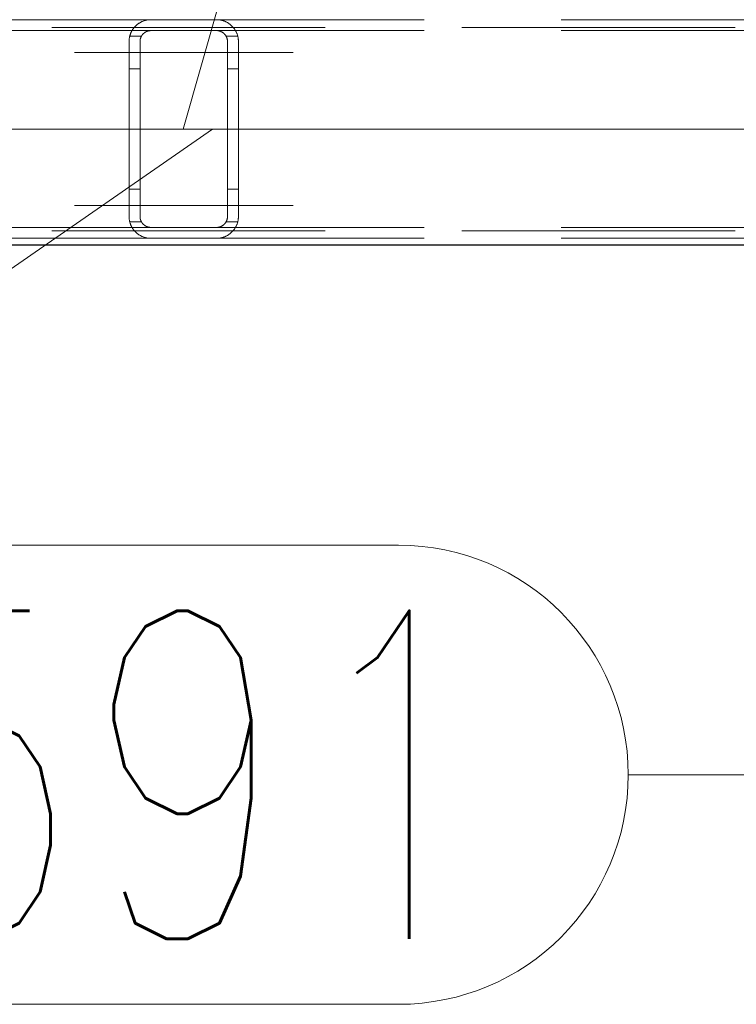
# Model space of a CAD drawing. Header units: millimetres. Extents: x -845 to -83, y 8759 to 9255.
# Tile 82 of 197: x -523 to -516, y 8993 to 9002. Entities that reach past the tile are written whole.
import ezdxf

# ---------------------------------------------------------------- set-up
doc = ezdxf.new("R2010")
doc.units = ezdxf.units.MM
doc.header["$LTSCALE"] = 10
doc.linetypes.add('HIDDEN', pattern=[0.375, 0.25, -0.125])
doc.linetypes.add('MITTE', pattern=[2, 1.25, -0.25, 0.25, -0.25])
for name, color, linetype, lineweight in [('PS_Hidden', 2, 'HIDDEN', 9), ('PS_Mid', 5, 'MITTE', 15), ('PS_Pos', 1, 'Continuous', 15), ('PS_Shape', 161, 'Continuous', 30), ('PS_SOLID', 7, 'Continuous', 30)]:
    doc.layers.add(name, color=color, linetype=linetype, lineweight=lineweight)
doc.styles.add('simplex', font='simplex.shx', dxfattribs={"width": 0.75})

# ---------------------------------------------------------------- blocks, each defined once
blk = doc.blocks.new('*X650')
at = {"layer": 'PS_Hidden', "color": 2, "linetype": 'HIDDEN'}
for p, q in [((-521.5231, 9002.2437), (-530.9231, 9002.2437)), ((-521.5949, 9002.2303), (-521.5895, 9002.2323)), ((-521.5895, 9002.2323), (-521.584, 9002.2342)), ((-521.584, 9002.2342), (-521.5783, 9002.2359)), ((-521.5783, 9002.2359), (-521.5724, 9002.2375)), ((-521.5724, 9002.2375), (-521.566, 9002.239)), ((-521.566, 9002.239), (-521.5593, 9002.2404)), ((-521.5593, 9002.2404), (-521.5523, 9002.2416)), ((-521.5523, 9002.2416), (-521.5451, 9002.2425)), ((-521.5451, 9002.2425), (-521.5377, 9002.2432)), ((-521.5377, 9002.2432), (-521.5303, 9002.2436)), ((-521.5303, 9002.2436), (-521.5231, 9002.2437)), ((-521.5231, 9002.2437), (-520.9231, 9002.2437)), ((-511.5231, 9002.2437), (-520.9231, 9002.2437)), ((-520.9231, 9002.2437), (-520.9157, 9002.2436)), ((-520.9157, 9002.2436), (-520.9083, 9002.2432)), ((-520.9083, 9002.2432), (-520.901, 9002.2425)), ((-520.901, 9002.2425), (-520.8939, 9002.2416)), ((-520.8939, 9002.2416), (-520.887, 9002.2404)), ((-520.887, 9002.2404), (-520.8804, 9002.2391)), ((-520.8804, 9002.2391), (-520.8741, 9002.2376)), ((-520.8741, 9002.2376), (-520.8681, 9002.236)), ((-520.8681, 9002.236), (-520.8624, 9002.2343)), ((-520.8624, 9002.2343), (-520.8572, 9002.2325)), ((-520.8572, 9002.2325), (-520.852, 9002.2307)), ((-638.6807, 9002.1737), (-482.9479, 9002.1737)), ((-521.5231, 9002.1437), (-530.9231, 9002.1437)), ((-521.6996, 9002.1377), (-521.6974, 9002.1417)), ((-521.6974, 9002.1417), (-521.6951, 9002.1457)), ((-521.6951, 9002.1457), (-521.6928, 9002.1495)), ((-521.6928, 9002.1495), (-521.6903, 9002.1534)), ((-521.6903, 9002.1534), (-521.6878, 9002.1571)), ((-521.6878, 9002.1571), (-521.6852, 9002.1608)), ((-521.6852, 9002.1608), (-521.6825, 9002.1645)), ((-521.6825, 9002.1645), (-521.6797, 9002.168)), ((-521.6797, 9002.168), (-521.6769, 9002.1715)), ((-521.6769, 9002.1715), (-521.674, 9002.175)), ((-521.674, 9002.175), (-521.671, 9002.1783)), ((-521.671, 9002.1783), (-521.6679, 9002.1816)), ((-521.6679, 9002.1816), (-521.6648, 9002.1848)), ((-521.6648, 9002.1848), (-521.6616, 9002.188)), ((-521.6616, 9002.188), (-521.6583, 9002.191)), ((-521.6583, 9002.191), (-521.655, 9002.194)), ((-521.655, 9002.194), (-521.6516, 9002.197)), ((-521.6516, 9002.197), (-521.6481, 9002.1998)), ((-521.6481, 9002.1998), (-521.6446, 9002.2026)), ((-521.6446, 9002.2026), (-521.6409, 9002.2053)), ((-521.6409, 9002.2053), (-521.637, 9002.208)), ((-521.637, 9002.208), (-521.633, 9002.2108)), ((-521.633, 9002.2108), (-521.6288, 9002.2134)), ((-521.6288, 9002.2134), (-521.6244, 9002.2161)), ((-521.6244, 9002.2161), (-521.6199, 9002.2187)), ((-521.6199, 9002.2187), (-521.6152, 9002.2212)), ((-521.6152, 9002.2212), (-521.6103, 9002.2236)), ((-521.6103, 9002.2236), (-521.6053, 9002.226)), ((-521.6053, 9002.226), (-521.6002, 9002.2282)), ((-521.6002, 9002.2282), (-521.5949, 9002.2303)), ((-521.5422, 9002.1419), (-521.5453, 9002.1412)), ((-521.5391, 9002.1424), (-521.5422, 9002.1419)), ((-521.536, 9002.1429), (-521.5391, 9002.1424)), ((-521.5328, 9002.1432), (-521.536, 9002.1429)), ((-521.5295, 9002.1435), (-521.5328, 9002.1432)), ((-521.5263, 9002.1437), (-521.5295, 9002.1435)), ((-521.5231, 9002.1437), (-521.5263, 9002.1437)), ((-520.9231, 9002.1437), (-521.5231, 9002.1437)), ((-511.5231, 9002.1437), (-520.9231, 9002.1437)), ((-520.9197, 9002.1437), (-520.9231, 9002.1437)), ((-520.9231, 9002.1437), (-520.9231, 9002.1437)), ((-520.9163, 9002.1435), (-520.9197, 9002.1437)), ((-520.9129, 9002.1432), (-520.9163, 9002.1435)), ((-520.9096, 9002.1428), (-520.9129, 9002.1432)), ((-520.9062, 9002.1423), (-520.9096, 9002.1428)), ((-520.9029, 9002.1417), (-520.9062, 9002.1423)), ((-520.8997, 9002.1409), (-520.9029, 9002.1417)), ((-520.852, 9002.2307), (-520.847, 9002.2287)), ((-520.847, 9002.2287), (-520.842, 9002.2265)), ((-520.842, 9002.2265), (-520.8372, 9002.2243)), ((-520.8372, 9002.2243), (-520.8325, 9002.222)), ((-520.8325, 9002.222), (-520.8279, 9002.2196)), ((-520.8279, 9002.2196), (-520.8234, 9002.217)), ((-520.8234, 9002.217), (-520.819, 9002.2145)), ((-520.819, 9002.2145), (-520.8148, 9002.2118)), ((-520.8148, 9002.2118), (-520.8106, 9002.2091)), ((-520.8106, 9002.2091), (-520.8066, 9002.2063)), ((-520.8066, 9002.2063), (-520.8028, 9002.2034)), ((-520.8028, 9002.2034), (-520.799, 9002.2005)), ((-520.799, 9002.2005), (-520.7954, 9002.1976)), ((-520.7954, 9002.1976), (-520.7919, 9002.1946)), ((-520.7919, 9002.1946), (-520.7885, 9002.1917)), ((-520.7885, 9002.1917), (-520.7853, 9002.1887)), ((-520.7853, 9002.1887), (-520.7821, 9002.1856)), ((-520.7821, 9002.1856), (-520.7791, 9002.1826)), ((-520.7791, 9002.1826), (-520.7762, 9002.1795)), ((-520.7762, 9002.1795), (-520.7733, 9002.1762)), ((-520.7733, 9002.1762), (-520.7704, 9002.1729)), ((-520.7704, 9002.1729), (-520.7676, 9002.1695)), ((-520.7676, 9002.1695), (-520.7649, 9002.1661)), ((-520.7649, 9002.1661), (-520.7622, 9002.1625)), ((-520.7622, 9002.1625), (-520.7596, 9002.1589)), ((-520.7596, 9002.1589), (-520.757, 9002.1552)), ((-520.757, 9002.1552), (-520.7545, 9002.1514)), ((-520.7545, 9002.1514), (-520.7521, 9002.1475)), ((-520.7521, 9002.1475), (-520.7498, 9002.1436)), ((-520.7498, 9002.1436), (-520.7476, 9002.1396)), ((-521.723, 9002.0484), (-521.7228, 9002.0531)), ((-521.7228, 9002.0531), (-521.7225, 9002.0578)), ((-521.7225, 9002.0578), (-521.7222, 9002.0625)), ((-521.7222, 9002.0625), (-521.7217, 9002.0671)), ((-521.7217, 9002.0671), (-521.721, 9002.0718)), ((-521.721, 9002.0718), (-521.7203, 9002.0764)), ((-521.7203, 9002.0764), (-521.7195, 9002.081)), ((-521.7195, 9002.081), (-521.7186, 9002.0856)), ((-521.7186, 9002.0856), (-521.7175, 9002.0902)), ((-521.7175, 9002.0902), (-521.7164, 9002.0947)), ((-521.6097, 9002.0937), (-521.7167, 9002.0937)), ((-521.7164, 9002.0947), (-521.7152, 9002.0992)), ((-521.7152, 9002.0992), (-521.7138, 9002.1036)), ((-521.7138, 9002.1036), (-521.7124, 9002.1081)), ((-521.7124, 9002.1081), (-521.7108, 9002.1124)), ((-521.7108, 9002.1124), (-521.7092, 9002.1168)), ((-521.7092, 9002.1168), (-521.7075, 9002.1211)), ((-521.7075, 9002.1211), (-521.7056, 9002.1253)), ((-521.7056, 9002.1253), (-521.7037, 9002.1295)), ((-521.7037, 9002.1295), (-521.7017, 9002.1336)), ((-521.7017, 9002.1336), (-521.6996, 9002.1377)), ((-521.6227, 9002.0523), (-521.6228, 9002.0502)), ((-521.6225, 9002.0545), (-521.6227, 9002.0523)), ((-521.6222, 9002.0567), (-521.6225, 9002.0545)), ((-521.6219, 9002.0589), (-521.6222, 9002.0567)), ((-521.6215, 9002.061), (-521.6219, 9002.0589)), ((-521.6211, 9002.0632), (-521.6215, 9002.061)), ((-521.6207, 9002.0654), (-521.6211, 9002.0632)), ((-521.6202, 9002.0676), (-521.6207, 9002.0654)), ((-521.6196, 9002.0697), (-521.6202, 9002.0676)), ((-521.619, 9002.0719), (-521.6196, 9002.0697)), ((-521.6183, 9002.074), (-521.619, 9002.0719)), ((-521.6176, 9002.0762), (-521.6183, 9002.074)), ((-521.6169, 9002.0783), (-521.6176, 9002.0762)), ((-521.6161, 9002.0804), (-521.6169, 9002.0783)), ((-521.6152, 9002.0825), (-521.6161, 9002.0804)), ((-521.6143, 9002.0846), (-521.6152, 9002.0825)), ((-521.6133, 9002.0867), (-521.6143, 9002.0846)), ((-521.6123, 9002.0888), (-521.6133, 9002.0867)), ((-521.6113, 9002.0908), (-521.6123, 9002.0888)), ((-521.6102, 9002.0928), (-521.6113, 9002.0908)), ((-521.609, 9002.0948), (-521.6102, 9002.0928)), ((-521.6078, 9002.0968), (-521.609, 9002.0948)), ((-521.6066, 9002.0987), (-521.6078, 9002.0968)), ((-521.6053, 9002.1007), (-521.6066, 9002.0987)), ((-521.6039, 9002.1025), (-521.6053, 9002.1007)), ((-521.6025, 9002.1044), (-521.6039, 9002.1025)), ((-521.6011, 9002.1063), (-521.6025, 9002.1044)), ((-521.5996, 9002.1081), (-521.6011, 9002.1063)), ((-521.598, 9002.1099), (-521.5996, 9002.1081)), ((-521.5965, 9002.1116), (-521.598, 9002.1099)), ((-521.5948, 9002.1134), (-521.5965, 9002.1116)), ((-521.5931, 9002.115), (-521.5948, 9002.1134)), ((-521.5914, 9002.1167), (-521.5931, 9002.115)), ((-521.5896, 9002.1183), (-521.5914, 9002.1167)), ((-521.5878, 9002.1199), (-521.5896, 9002.1183)), ((-521.5859, 9002.1215), (-521.5878, 9002.1199)), ((-521.584, 9002.123), (-521.5859, 9002.1215)), ((-521.5819, 9002.1245), (-521.584, 9002.123)), ((-521.5798, 9002.126), (-521.5819, 9002.1245)), ((-521.5776, 9002.1275), (-521.5798, 9002.126)), ((-521.5753, 9002.129), (-521.5776, 9002.1275)), ((-521.5729, 9002.1304), (-521.5753, 9002.129)), ((-521.5705, 9002.1317), (-521.5729, 9002.1304)), ((-521.568, 9002.133), (-521.5705, 9002.1317)), ((-521.5654, 9002.1343), (-521.568, 9002.133)), ((-521.5627, 9002.1355), (-521.5654, 9002.1343)), ((-521.56, 9002.1366), (-521.5627, 9002.1355)), ((-521.5572, 9002.1377), (-521.56, 9002.1366)), ((-521.5543, 9002.1387), (-521.5572, 9002.1377)), ((-521.5514, 9002.1396), (-521.5543, 9002.1387)), ((-521.5484, 9002.1405), (-521.5514, 9002.1396)), ((-521.5453, 9002.1412), (-521.5484, 9002.1405)), ((-520.8966, 9002.1401), (-520.8997, 9002.1409)), ((-520.8936, 9002.1393), (-520.8966, 9002.1401)), ((-520.8907, 9002.1383), (-520.8936, 9002.1393)), ((-520.888, 9002.1374), (-520.8907, 9002.1383)), ((-520.8853, 9002.1363), (-520.888, 9002.1374)), ((-520.8828, 9002.1352), (-520.8853, 9002.1363)), ((-520.8802, 9002.134), (-520.8828, 9002.1352)), ((-520.8777, 9002.1328), (-520.8802, 9002.134)), ((-520.8752, 9002.1315), (-520.8777, 9002.1328)), ((-520.8728, 9002.1301), (-520.8752, 9002.1315)), ((-520.8705, 9002.1287), (-520.8728, 9002.1301)), ((-520.8682, 9002.1272), (-520.8705, 9002.1287)), ((-520.866, 9002.1257), (-520.8682, 9002.1272)), ((-520.8638, 9002.1242), (-520.866, 9002.1257)), ((-520.8617, 9002.1226), (-520.8638, 9002.1242)), ((-520.8597, 9002.121), (-520.8617, 9002.1226)), ((-520.8578, 9002.1194), (-520.8597, 9002.121)), ((-520.856, 9002.1178), (-520.8578, 9002.1194)), ((-520.8542, 9002.1162), (-520.856, 9002.1178)), ((-520.8526, 9002.1146), (-520.8542, 9002.1162)), ((-520.851, 9002.113), (-520.8526, 9002.1146)), ((-520.8494, 9002.1114), (-520.851, 9002.113)), ((-520.8479, 9002.1097), (-520.8494, 9002.1114)), ((-520.8464, 9002.1079), (-520.8479, 9002.1097)), ((-520.845, 9002.1062), (-520.8464, 9002.1079)), ((-520.8436, 9002.1044), (-520.845, 9002.1062)), ((-520.8423, 9002.1025), (-520.8436, 9002.1044)), ((-520.841, 9002.1007), (-520.8423, 9002.1025)), ((-520.8397, 9002.0988), (-520.841, 9002.1007)), ((-520.8385, 9002.0968), (-520.8397, 9002.0988)), ((-520.8373, 9002.0949), (-520.8385, 9002.0968)), ((-520.8362, 9002.0929), (-520.8373, 9002.0949)), ((-520.7294, 9002.0937), (-520.8365, 9002.0937)), ((-520.8351, 9002.0909), (-520.8362, 9002.0929)), ((-520.8341, 9002.0889), (-520.8351, 9002.0909)), ((-520.8331, 9002.0869), (-520.8341, 9002.0889)), ((-520.8321, 9002.0848), (-520.8331, 9002.0869)), ((-520.8312, 9002.0827), (-520.8321, 9002.0848)), ((-520.8304, 9002.0806), (-520.8312, 9002.0827)), ((-520.8295, 9002.0785), (-520.8304, 9002.0806)), ((-520.8288, 9002.0764), (-520.8295, 9002.0785)), ((-520.828, 9002.0742), (-520.8288, 9002.0764)), ((-520.8274, 9002.0721), (-520.828, 9002.0742)), ((-520.8267, 9002.0699), (-520.8274, 9002.0721)), ((-520.8262, 9002.0677), (-520.8267, 9002.0699)), ((-520.8256, 9002.0656), (-520.8262, 9002.0677)), ((-520.8251, 9002.0634), (-520.8256, 9002.0656)), ((-520.8247, 9002.0612), (-520.8251, 9002.0634)), ((-520.8243, 9002.059), (-520.8247, 9002.0612)), ((-520.824, 9002.0568), (-520.8243, 9002.059)), ((-520.8237, 9002.0546), (-520.824, 9002.0568)), ((-520.8235, 9002.0524), (-520.8237, 9002.0546)), ((-520.8233, 9002.0502), (-520.8235, 9002.0524)), ((-520.7476, 9002.1396), (-520.7454, 9002.1355)), ((-520.7454, 9002.1355), (-520.7433, 9002.1314)), ((-520.7433, 9002.1314), (-520.7413, 9002.1272)), ((-520.7413, 9002.1272), (-520.7394, 9002.1229)), ((-520.7394, 9002.1229), (-520.7376, 9002.1186)), ((-520.7376, 9002.1186), (-520.7359, 9002.1142)), ((-520.7359, 9002.1142), (-520.7343, 9002.1098)), ((-520.7343, 9002.1098), (-520.7328, 9002.1053)), ((-520.7328, 9002.1053), (-520.7314, 9002.1007)), ((-520.7314, 9002.1007), (-520.7301, 9002.0961)), ((-520.7301, 9002.0961), (-520.7289, 9002.0915)), ((-520.7289, 9002.0915), (-520.7278, 9002.0868)), ((-520.7278, 9002.0868), (-520.7268, 9002.0821)), ((-520.7268, 9002.0821), (-520.726, 9002.0774)), ((-520.726, 9002.0774), (-520.7252, 9002.0726)), ((-520.7252, 9002.0726), (-520.7245, 9002.0678)), ((-520.7245, 9002.0678), (-520.724, 9002.063)), ((-520.724, 9002.063), (-520.7236, 9002.0582)), ((-520.7236, 9002.0582), (-520.7233, 9002.0534)), ((-520.7233, 9002.0534), (-520.7231, 9002.0486)), ((-521.7231, 9002.0437), (-521.723, 9002.0484)), ((-521.7231, 9000.4437), (-521.7231, 9002.0437)), ((-521.623, 9002.0459), (-521.6231, 9002.0437)), ((-521.6231, 9002.0437), (-521.6231, 9000.4437)), ((-521.6231, 9002.0437), (-521.6231, 9002.0437)), ((-521.6228, 9002.0502), (-521.623, 9002.048)), ((-521.623, 9002.048), (-521.623, 9002.0459)), ((-520.8232, 9002.0481), (-520.8233, 9002.0502)), ((-520.8231, 9002.0459), (-520.8232, 9002.0481)), ((-520.8231, 9002.0437), (-520.8231, 9002.0459)), ((-520.8231, 9000.4437), (-520.8231, 9002.0437)), ((-520.7231, 9002.0486), (-520.7231, 9002.0437)), ((-520.7231, 9002.0437), (-520.7231, 9000.4437)), ((-521.6231, 9001.7937), (-521.7231, 9001.7937)), ((-520.7231, 9001.7937), (-520.8231, 9001.7937)), ((-521.6231, 9000.6937), (-521.7231, 9000.6937)), ((-520.7231, 9000.6937), (-520.8231, 9000.6937)), ((-521.723, 9000.439), (-521.7231, 9000.4437)), ((-521.7231, 9000.4437), (-521.7231, 9000.4437)), ((-521.7228, 9000.4343), (-521.723, 9000.439)), ((-521.7225, 9000.4296), (-521.7228, 9000.4343)), ((-521.6231, 9000.4437), (-521.623, 9000.4416)), ((-521.623, 9000.4416), (-521.623, 9000.4394)), ((-521.623, 9000.4394), (-521.6228, 9000.4373)), ((-521.6228, 9000.4373), (-521.6227, 9000.4351)), ((-521.6227, 9000.4351), (-521.6225, 9000.4329)), ((-521.6225, 9000.4329), (-521.6222, 9000.4307)), ((-521.6222, 9000.4307), (-521.6219, 9000.4286)), ((-520.8243, 9000.4284), (-520.824, 9000.4306)), ((-520.824, 9000.4306), (-520.8237, 9000.4328)), ((-520.8237, 9000.4328), (-520.8235, 9000.435)), ((-520.8235, 9000.435), (-520.8233, 9000.4372)), ((-520.8233, 9000.4372), (-520.8232, 9000.4394)), ((-520.8232, 9000.4394), (-520.8231, 9000.4415)), ((-520.8231, 9000.4415), (-520.8231, 9000.4437)), ((-520.7233, 9000.434), (-520.7236, 9000.4292)), ((-520.7231, 9000.4389), (-520.7233, 9000.434)), ((-520.7231, 9000.4437), (-520.7231, 9000.4389)), ((-521.5231, 9000.3437), (-530.9231, 9000.3437)), ((-521.7222, 9000.425), (-521.7225, 9000.4296)), ((-521.7217, 9000.4203), (-521.7222, 9000.425)), ((-521.721, 9000.4157), (-521.7217, 9000.4203)), ((-521.7203, 9000.411), (-521.721, 9000.4157)), ((-521.7195, 9000.4064), (-521.7203, 9000.411)), ((-521.7186, 9000.4018), (-521.7195, 9000.4064)), ((-521.7175, 9000.3973), (-521.7186, 9000.4018)), ((-521.7164, 9000.3927), (-521.7175, 9000.3973)), ((-521.6097, 9000.3937), (-521.7167, 9000.3937)), ((-521.7152, 9000.3882), (-521.7164, 9000.3927)), ((-521.7138, 9000.3838), (-521.7152, 9000.3882)), ((-521.7124, 9000.3794), (-521.7138, 9000.3838)), ((-521.7108, 9000.375), (-521.7124, 9000.3794)), ((-521.7092, 9000.3706), (-521.7108, 9000.375)), ((-521.7075, 9000.3664), (-521.7092, 9000.3706)), ((-521.7056, 9000.3621), (-521.7075, 9000.3664)), ((-521.7037, 9000.3579), (-521.7056, 9000.3621)), ((-521.7017, 9000.3538), (-521.7037, 9000.3579)), ((-521.6996, 9000.3497), (-521.7017, 9000.3538)), ((-521.6974, 9000.3457), (-521.6996, 9000.3497)), ((-521.6951, 9000.3418), (-521.6974, 9000.3457)), ((-521.6928, 9000.3379), (-521.6951, 9000.3418)), ((-521.6219, 9000.4286), (-521.6215, 9000.4264)), ((-521.6215, 9000.4264), (-521.6211, 9000.4242)), ((-521.6211, 9000.4242), (-521.6207, 9000.422)), ((-521.6207, 9000.422), (-521.6202, 9000.4199)), ((-521.6202, 9000.4199), (-521.6196, 9000.4177)), ((-521.6196, 9000.4177), (-521.619, 9000.4155)), ((-521.619, 9000.4155), (-521.6183, 9000.4134)), ((-521.6183, 9000.4134), (-521.6176, 9000.4112)), ((-521.6176, 9000.4112), (-521.6169, 9000.4091)), ((-521.6169, 9000.4091), (-521.6161, 9000.407)), ((-521.6161, 9000.407), (-521.6152, 9000.4049)), ((-521.6152, 9000.4049), (-521.6143, 9000.4028)), ((-521.6143, 9000.4028), (-521.6133, 9000.4007)), ((-521.6133, 9000.4007), (-521.6123, 9000.3987)), ((-521.6123, 9000.3987), (-521.6113, 9000.3966)), ((-521.6113, 9000.3966), (-521.6102, 9000.3946)), ((-521.6102, 9000.3946), (-521.609, 9000.3926)), ((-521.609, 9000.3926), (-521.6078, 9000.3906)), ((-521.6078, 9000.3906), (-521.6066, 9000.3887)), ((-521.6066, 9000.3887), (-521.6053, 9000.3868)), ((-521.6053, 9000.3868), (-521.6039, 9000.3849)), ((-521.6039, 9000.3849), (-521.6025, 9000.383)), ((-521.6025, 9000.383), (-521.6011, 9000.3812)), ((-521.6011, 9000.3812), (-521.5996, 9000.3793)), ((-521.5996, 9000.3793), (-521.598, 9000.3775)), ((-521.598, 9000.3775), (-521.5965, 9000.3758)), ((-521.5965, 9000.3758), (-521.5948, 9000.3741)), ((-521.5948, 9000.3741), (-521.5931, 9000.3724)), ((-521.5931, 9000.3724), (-521.5914, 9000.3707)), ((-521.5914, 9000.3707), (-521.5896, 9000.3691)), ((-521.5896, 9000.3691), (-521.5878, 9000.3675)), ((-521.5878, 9000.3675), (-521.5859, 9000.3659)), ((-521.5859, 9000.3659), (-521.584, 9000.3644)), ((-521.584, 9000.3644), (-521.5819, 9000.3629)), ((-521.5819, 9000.3629), (-521.5798, 9000.3614)), ((-521.5798, 9000.3614), (-521.5776, 9000.3599)), ((-521.5776, 9000.3599), (-521.5753, 9000.3585)), ((-521.5753, 9000.3585), (-521.5729, 9000.3571)), ((-521.5729, 9000.3571), (-521.5705, 9000.3557)), ((-521.5705, 9000.3557), (-521.568, 9000.3544)), ((-521.568, 9000.3544), (-521.5654, 9000.3531)), ((-521.5654, 9000.3531), (-521.5627, 9000.3519)), ((-521.5627, 9000.3519), (-521.56, 9000.3508)), ((-521.56, 9000.3508), (-521.5572, 9000.3497)), ((-521.5572, 9000.3497), (-521.5543, 9000.3487)), ((-521.5543, 9000.3487), (-521.5514, 9000.3478)), ((-521.5514, 9000.3478), (-521.5484, 9000.347)), ((-521.5484, 9000.347), (-521.5453, 9000.3462)), ((-521.5453, 9000.3462), (-521.5422, 9000.3456)), ((-521.5422, 9000.3456), (-521.5391, 9000.345)), ((-521.5391, 9000.345), (-521.536, 9000.3445)), ((-521.536, 9000.3445), (-521.5328, 9000.3442)), ((-521.5328, 9000.3442), (-521.5295, 9000.3439)), ((-521.5295, 9000.3439), (-521.5263, 9000.3438)), ((-521.5263, 9000.3438), (-521.5231, 9000.3437)), ((-521.5231, 9000.3437), (-520.9231, 9000.3437)), ((-521.5231, 9000.3437), (-521.5231, 9000.3437)), ((-520.9231, 9000.3437), (-520.9197, 9000.3438)), ((-511.5231, 9000.3437), (-520.9231, 9000.3437)), ((-520.9197, 9000.3438), (-520.9163, 9000.3439)), ((-520.9163, 9000.3439), (-520.9129, 9000.3442)), ((-520.9129, 9000.3442), (-520.9096, 9000.3446)), ((-520.9096, 9000.3446), (-520.9062, 9000.3451)), ((-520.9062, 9000.3451), (-520.9029, 9000.3458)), ((-520.9029, 9000.3458), (-520.8997, 9000.3465)), ((-520.8997, 9000.3465), (-520.8966, 9000.3473)), ((-520.8966, 9000.3473), (-520.8936, 9000.3482)), ((-520.8936, 9000.3482), (-520.8907, 9000.3491)), ((-520.8907, 9000.3491), (-520.888, 9000.3501)), ((-520.888, 9000.3501), (-520.8853, 9000.3511)), ((-520.8853, 9000.3511), (-520.8828, 9000.3522)), ((-520.8828, 9000.3522), (-520.8802, 9000.3534)), ((-520.8802, 9000.3534), (-520.8777, 9000.3547)), ((-520.8777, 9000.3547), (-520.8752, 9000.356)), ((-520.8752, 9000.356), (-520.8728, 9000.3573)), ((-520.8728, 9000.3573), (-520.8705, 9000.3588)), ((-520.8705, 9000.3588), (-520.8682, 9000.3602)), ((-520.8682, 9000.3602), (-520.866, 9000.3617)), ((-520.866, 9000.3617), (-520.8638, 9000.3632)), ((-520.8638, 9000.3632), (-520.8617, 9000.3648)), ((-520.8617, 9000.3648), (-520.8597, 9000.3664)), ((-520.8597, 9000.3664), (-520.8578, 9000.368)), ((-520.8578, 9000.368), (-520.856, 9000.3696)), ((-520.856, 9000.3696), (-520.8542, 9000.3712)), ((-520.8542, 9000.3712), (-520.8526, 9000.3728)), ((-520.8526, 9000.3728), (-520.851, 9000.3744)), ((-520.851, 9000.3744), (-520.8494, 9000.3761)), ((-520.8494, 9000.3761), (-520.8479, 9000.3778)), ((-520.8479, 9000.3778), (-520.8464, 9000.3795)), ((-520.8464, 9000.3795), (-520.845, 9000.3813)), ((-520.845, 9000.3813), (-520.8436, 9000.3831)), ((-520.8436, 9000.3831), (-520.8423, 9000.3849)), ((-520.8423, 9000.3849), (-520.841, 9000.3868)), ((-520.841, 9000.3868), (-520.8397, 9000.3887)), ((-520.8397, 9000.3887), (-520.8385, 9000.3906)), ((-520.8385, 9000.3906), (-520.8373, 9000.3925)), ((-520.8373, 9000.3925), (-520.8362, 9000.3945)), ((-520.7294, 9000.3937), (-520.8365, 9000.3937)), ((-520.8362, 9000.3945), (-520.8351, 9000.3965)), ((-520.8351, 9000.3965), (-520.8341, 9000.3985)), ((-520.8341, 9000.3985), (-520.8331, 9000.4006)), ((-520.8331, 9000.4006), (-520.8321, 9000.4026)), ((-520.8321, 9000.4026), (-520.8312, 9000.4047)), ((-520.8312, 9000.4047), (-520.8304, 9000.4068)), ((-520.8304, 9000.4068), (-520.8295, 9000.4089)), ((-520.8295, 9000.4089), (-520.8288, 9000.4111)), ((-520.8288, 9000.4111), (-520.828, 9000.4132)), ((-520.828, 9000.4132), (-520.8274, 9000.4154)), ((-520.8274, 9000.4154), (-520.8267, 9000.4175)), ((-520.8267, 9000.4175), (-520.8262, 9000.4197)), ((-520.8262, 9000.4197), (-520.8256, 9000.4219)), ((-520.8256, 9000.4219), (-520.8251, 9000.424)), ((-520.8251, 9000.424), (-520.8247, 9000.4262)), ((-520.8247, 9000.4262), (-520.8243, 9000.4284)), ((-520.7498, 9000.3438), (-520.7521, 9000.3399)), ((-520.7476, 9000.3478), (-520.7498, 9000.3438)), ((-520.7454, 9000.3519), (-520.7476, 9000.3478)), ((-520.7433, 9000.356), (-520.7454, 9000.3519)), ((-520.7413, 9000.3602), (-520.7433, 9000.356)), ((-520.7394, 9000.3645), (-520.7413, 9000.3602)), ((-520.7376, 9000.3688), (-520.7394, 9000.3645)), ((-520.7359, 9000.3732), (-520.7376, 9000.3688)), ((-520.7343, 9000.3776), (-520.7359, 9000.3732)), ((-520.7328, 9000.3821), (-520.7343, 9000.3776)), ((-520.7314, 9000.3867), (-520.7328, 9000.3821)), ((-520.7301, 9000.3913), (-520.7314, 9000.3867)), ((-520.7289, 9000.3959), (-520.7301, 9000.3913)), ((-520.7278, 9000.4006), (-520.7289, 9000.3959)), ((-520.7268, 9000.4053), (-520.7278, 9000.4006)), ((-520.726, 9000.41), (-520.7268, 9000.4053)), ((-520.7252, 9000.4148), (-520.726, 9000.41)), ((-520.7245, 9000.4196), (-520.7252, 9000.4148)), ((-520.724, 9000.4244), (-520.7245, 9000.4196)), ((-520.7236, 9000.4292), (-520.724, 9000.4244)), ((-638.6807, 9000.3137), (-482.9479, 9000.3137)), ((-521.6903, 9000.334), (-521.6928, 9000.3379)), ((-521.6878, 9000.3303), (-521.6903, 9000.334)), ((-521.6852, 9000.3266), (-521.6878, 9000.3303)), ((-521.6825, 9000.3229), (-521.6852, 9000.3266)), ((-521.6797, 9000.3194), (-521.6825, 9000.3229)), ((-521.6769, 9000.3159), (-521.6797, 9000.3194)), ((-521.674, 9000.3125), (-521.6769, 9000.3159)), ((-521.671, 9000.3091), (-521.674, 9000.3125)), ((-521.6679, 9000.3058), (-521.671, 9000.3091)), ((-521.6648, 9000.3026), (-521.6679, 9000.3058)), ((-521.6616, 9000.2994), (-521.6648, 9000.3026)), ((-521.6583, 9000.2964), (-521.6616, 9000.2994)), ((-521.655, 9000.2934), (-521.6583, 9000.2964)), ((-521.6516, 9000.2905), (-521.655, 9000.2934)), ((-521.6481, 9000.2876), (-521.6516, 9000.2905)), ((-521.6446, 9000.2849), (-521.6481, 9000.2876)), ((-521.6409, 9000.2821), (-521.6446, 9000.2849)), ((-521.637, 9000.2794), (-521.6409, 9000.2821)), ((-521.633, 9000.2767), (-521.637, 9000.2794)), ((-521.6288, 9000.274), (-521.633, 9000.2767)), ((-521.6244, 9000.2714), (-521.6288, 9000.274)), ((-521.6199, 9000.2688), (-521.6244, 9000.2714)), ((-521.6152, 9000.2663), (-521.6199, 9000.2688)), ((-521.6103, 9000.2638), (-521.6152, 9000.2663)), ((-521.6053, 9000.2615), (-521.6103, 9000.2638)), ((-521.6002, 9000.2592), (-521.6053, 9000.2615)), ((-521.5949, 9000.2571), (-521.6002, 9000.2592)), ((-521.5895, 9000.2551), (-521.5949, 9000.2571)), ((-521.584, 9000.2532), (-521.5895, 9000.2551)), ((-521.5783, 9000.2515), (-521.584, 9000.2532)), ((-521.5724, 9000.2499), (-521.5783, 9000.2515)), ((-520.8681, 9000.2514), (-520.8741, 9000.2498)), ((-520.8624, 9000.2531), (-520.8681, 9000.2514)), ((-520.8572, 9000.2549), (-520.8624, 9000.2531)), ((-520.852, 9000.2568), (-520.8572, 9000.2549)), ((-520.847, 9000.2588), (-520.852, 9000.2568)), ((-520.842, 9000.2609), (-520.847, 9000.2588)), ((-520.8372, 9000.2631), (-520.842, 9000.2609)), ((-520.8325, 9000.2654), (-520.8372, 9000.2631)), ((-520.8279, 9000.2679), (-520.8325, 9000.2654)), ((-520.8234, 9000.2704), (-520.8279, 9000.2679)), ((-520.819, 9000.273), (-520.8234, 9000.2704)), ((-520.8148, 9000.2756), (-520.819, 9000.273)), ((-520.8106, 9000.2784), (-520.8148, 9000.2756)), ((-520.8066, 9000.2812), (-520.8106, 9000.2784)), ((-520.8028, 9000.284), (-520.8066, 9000.2812)), ((-520.799, 9000.2869), (-520.8028, 9000.284)), ((-520.7954, 9000.2898), (-520.799, 9000.2869)), ((-520.7919, 9000.2928), (-520.7954, 9000.2898)), ((-520.7885, 9000.2958), (-520.7919, 9000.2928)), ((-520.7853, 9000.2988), (-520.7885, 9000.2958)), ((-520.7821, 9000.3018), (-520.7853, 9000.2988)), ((-520.7791, 9000.3048), (-520.7821, 9000.3018)), ((-520.7762, 9000.308), (-520.7791, 9000.3048)), ((-520.7733, 9000.3112), (-520.7762, 9000.308)), ((-520.7704, 9000.3145), (-520.7733, 9000.3112)), ((-520.7676, 9000.3179), (-520.7704, 9000.3145)), ((-520.7649, 9000.3214), (-520.7676, 9000.3179)), ((-520.7622, 9000.3249), (-520.7649, 9000.3214)), ((-520.7596, 9000.3285), (-520.7622, 9000.3249)), ((-520.757, 9000.3322), (-520.7596, 9000.3285)), ((-520.7545, 9000.336), (-520.757, 9000.3322)), ((-520.7521, 9000.3399), (-520.7545, 9000.336)), ((-521.5231, 9000.2437), (-530.9231, 9000.2437)), ((-521.566, 9000.2484), (-521.5724, 9000.2499)), ((-521.5593, 9000.247), (-521.566, 9000.2484)), ((-521.5523, 9000.2459), (-521.5593, 9000.247)), ((-521.5451, 9000.2449), (-521.5523, 9000.2459)), ((-521.5377, 9000.2443), (-521.5451, 9000.2449)), ((-521.5303, 9000.2438), (-521.5377, 9000.2443)), ((-521.5231, 9000.2437), (-521.5303, 9000.2438)), ((-520.9231, 9000.2437), (-521.5231, 9000.2437)), ((-520.9157, 9000.2439), (-520.9231, 9000.2437)), ((-511.5231, 9000.2437), (-520.9231, 9000.2437)), ((-520.9231, 9000.2437), (-520.9231, 9000.2437)), ((-520.9083, 9000.2443), (-520.9157, 9000.2439)), ((-520.901, 9000.2449), (-520.9083, 9000.2443)), ((-520.8939, 9000.2458), (-520.901, 9000.2449)), ((-520.887, 9000.247), (-520.8939, 9000.2458)), ((-520.8804, 9000.2483), (-520.887, 9000.247)), ((-520.8741, 9000.2498), (-520.8804, 9000.2483))]:
    blk.add_line(p, q, dxfattribs=at)
at = {"layer": 'PS_Mid', "color": 5, "linetype": 'MITTE'}
for p, q in [((-522.2231, 9001.9437), (-521.1231, 9001.9437)), ((-522.2231, 9001.9437), (-521.1231, 9001.9437)), ((-521.3231, 9001.9437), (-520.2231, 9001.9437)), ((-521.3231, 9001.9437), (-520.2231, 9001.9437)), ((-641.1763, 9001.2437), (-480.4523, 9001.2437)), ((-499.0494, 9001.2437), (-543.3967, 9001.2437)), ((-521.2231, 9001.2437), (-521.2231, 9001.2437)), ((-522.2231, 9000.5437), (-521.1231, 9000.5437)), ((-522.2231, 9000.5437), (-521.1231, 9000.5437)), ((-521.3231, 9000.5437), (-520.2231, 9000.5437)), ((-521.3231, 9000.5437), (-520.2231, 9000.5437))]:
    blk.add_line(p, q, dxfattribs=at)
at = {"layer": 'PS_SOLID', "color": 7, "linetype": 'Continuous'}
blk.add_line((-638.6807, 9000.1837), (-482.9479, 9000.1837), dxfattribs=at)
blk = doc.blocks.new('*X690')
at = {"color": 1}
blk.add_line((-521.2269, 9001.2437), (-519.4809, 9007.4209), dxfattribs=at)
blk = doc.blocks.new('*X711')
at = {"color": 1}
blk.add_line((-520.9589, 9001.2437), (-529.4818, 8995.3369), dxfattribs=at)
blk = doc.blocks.new('*X713')
at = {"color": 1}
for p, q in [((-524.0795, 8997.4369), (-519.2581, 8997.4369)), ((-517.1581, 8995.3369), (-512.1581, 8995.3369)), ((-524.0795, 8993.2369), (-519.2581, 8993.2369))]:
    blk.add_line(p, q, dxfattribs=at)
blk.add_arc((-519.2581, 8995.3369), 2.1, 270, 90, dxfattribs=at)
at = {"color": 30, "style": 'simplex', "width": 0.75}
blk.add_text('591', height=3, dxfattribs=at).set_placement((-524.0795, 8993.8369))

msp = doc.modelspace()

# ---------------------------------------------------------------- block references
at = {"layer": 'PS_Pos'}
for name in ['*X690', '*X711', '*X713']:
    msp.add_blockref(name, (0, 0), dxfattribs=at)
at = {"layer": 'PS_Shape', "color": 31}
msp.add_blockref('*X650', (0, 0), dxfattribs=at)

doc.saveas('drawing.dxf')
